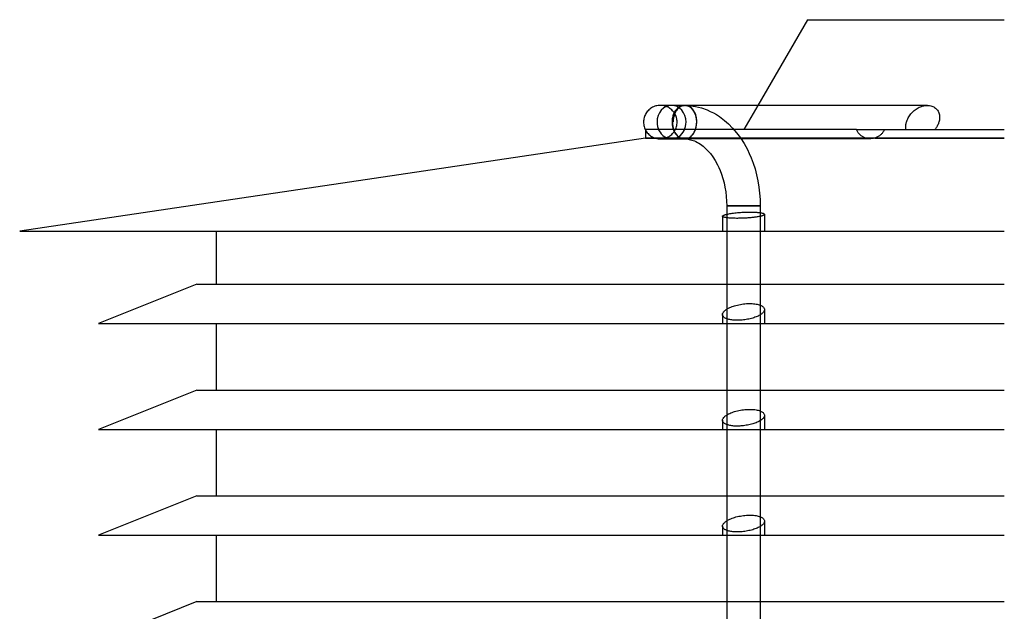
# Model space of a CAD drawing. Header units: millimetres. Extents: x -235 to 235, y -288 to 0.
# Tile 2 of 3: x -235 to 0, y -141 to 0. Entities that reach past the tile are written whole.
import ezdxf

# ---------------------------------------------------------------- set-up
doc = ezdxf.new("R2010")
doc.units = ezdxf.units.MM
doc.layers.add('HIDDEN', color=7, linetype='Continuous')
doc.layers.add('THICK', color=7, linetype='Continuous')

msp = doc.modelspace()

# ---------------------------------------------------------------- linework, layer by layer
at = {"layer": 'HIDDEN'}
for p, q in [((-81.83, -20.45), (-82.1, -20.44)), ((-81.56, -20.48), (-81.83, -20.45)), ((-81.29, -20.52), (-81.56, -20.48)), ((-81.02, -20.59), (-81.29, -20.52)), ((-80.76, -20.67), (-81.02, -20.59)), ((-80.51, -20.77), (-80.76, -20.67)), ((-80.26, -20.89), (-80.51, -20.77)), ((-80.02, -21.02), (-80.26, -20.89)), ((-79.79, -21.17), (-80.02, -21.02)), ((-77.69, -20.89), (-77.72, -20.91)), ((-77.67, -20.87), (-77.69, -20.89)), ((-77.65, -20.86), (-77.67, -20.87)), ((-77.62, -20.84), (-77.65, -20.86)), ((-77.6, -20.83), (-77.62, -20.84)), ((-77.57, -20.81), (-77.6, -20.83)), ((-77.47, -20.74), (-77.57, -20.81)), ((-77.36, -20.68), (-77.47, -20.74)), ((-77.24, -20.63), (-77.36, -20.68)), ((-77.12, -20.58), (-77.24, -20.63)), ((-77, -20.54), (-77.12, -20.58)), ((-76.88, -20.5), (-77, -20.54)), ((-76.75, -20.47), (-76.88, -20.5)), ((-76.63, -20.46), (-76.75, -20.47)), ((-76.51, -20.44), (-76.63, -20.46)), ((-76.39, -20.44), (-76.51, -20.44)), ((-76.39, -20.44), (-76.39, -20.44)), ((-76.39, -20.44), (-76.38, -20.44)), ((-76.38, -20.44), (-76.38, -20.44)), ((-76.38, -20.44), (-76.38, -20.44)), ((-76.38, -20.44), (-76.38, -20.44)), ((-76.38, -20.44), (-76.38, -20.44)), ((-76.28, -20.44), (-76.29, -20.44)), ((-76.27, -20.44), (-76.28, -20.44)), ((-76.28, -20.44), (-76.28, -20.44)), ((-76.26, -20.44), (-76.27, -20.44)), ((-76.25, -20.44), (-76.26, -20.44)), ((-76.26, -20.44), (-76.26, -20.44)), ((-76.25, -20.44), (-76.25, -20.44)), ((-76.25, -20.44), (-76.25, -20.44)), ((-76.25, -20.44), (-76.25, -20.44)), ((-76.25, -20.44), (-76.25, -20.44)), ((-76.25, -20.44), (-76.25, -20.44)), ((-76.25, -20.44), (-76.25, -20.44)), ((-76.25, -20.44), (-76.25, -20.44)), ((-76.25, -20.44), (-76.25, -20.44)), ((-76.25, -20.44), (-76.25, -20.44)), ((-76.25, -20.44), (-76.25, -20.44)), ((-76.1, -20.44), (-76.11, -20.44)), ((-76.08, -20.44), (-76.1, -20.44)), ((-76.09, -20.44), (-76.04, -20.45)), ((-76.06, -20.44), (-76.08, -20.44)), ((-76.04, -20.45), (-76.06, -20.44)), ((-76.02, -20.45), (-76.04, -20.45)), ((-76.01, -20.45), (-76.02, -20.45)), ((-75.88, -20.46), (-76.01, -20.45)), ((-75.75, -20.48), (-75.88, -20.46)), ((-75.62, -20.51), (-75.75, -20.48)), ((-75.49, -20.55), (-75.62, -20.51)), ((-75.36, -20.6), (-75.49, -20.55)), ((-75.24, -20.66), (-75.36, -20.6)), ((-75.11, -20.72), (-75.24, -20.66)), ((-75, -20.79), (-75.11, -20.72)), ((-74.89, -20.87), (-75, -20.79)), ((-74.78, -20.95), (-74.89, -20.87)), ((-74.67, -21.05), (-74.78, -20.95)), ((-74.56, -21.15), (-74.67, -21.05)), ((-74.46, -21.26), (-74.56, -21.15)), ((-58.8, -20.44), (-62.15, -26.24)), ((-20.81, -21.18), (-20.55, -21.03)), ((-20.55, -21.03), (-20.29, -20.9)), ((-20.29, -20.9), (-20.02, -20.78)), ((-20.02, -20.78), (-19.74, -20.68)), ((-19.74, -20.68), (-19.47, -20.59)), ((-19.47, -20.59), (-19.19, -20.53)), ((-19.19, -20.53), (-18.92, -20.48)), ((-18.92, -20.48), (-18.65, -20.45)), ((-18.65, -20.45), (-18.38, -20.44)), ((-79.58, -21.34), (-79.79, -21.17)), ((-79.37, -21.52), (-79.58, -21.34)), ((-79.18, -21.71), (-79.37, -21.52)), ((-79, -21.92), (-79.18, -21.71)), ((-78.83, -22.13), (-79, -21.92)), ((-78.68, -22.36), (-78.83, -22.13)), ((-78.55, -22.6), (-78.68, -22.36)), ((-78.43, -22.85), (-78.55, -22.6)), ((-78.33, -23.1), (-78.43, -22.85)), ((-78.25, -23.36), (-78.33, -23.1)), ((-78.18, -23.63), (-78.25, -23.36)), ((-74.35, -21.37), (-74.46, -21.26)), ((-74.26, -21.5), (-74.35, -21.37)), ((-74.16, -21.63), (-74.26, -21.5)), ((-74.08, -21.76), (-74.16, -21.63)), ((-73.99, -21.9), (-74.08, -21.76)), ((-73.92, -22.04), (-73.99, -21.9)), ((-73.85, -22.18), (-73.92, -22.04)), ((-73.78, -22.34), (-73.85, -22.18)), ((-73.72, -22.49), (-73.78, -22.34)), ((-73.66, -22.66), (-73.72, -22.49)), ((-73.61, -22.83), (-73.66, -22.66)), ((-73.56, -23.01), (-73.61, -22.83)), ((-73.52, -23.18), (-73.56, -23.01)), ((-73.49, -23.36), (-73.52, -23.18)), ((-73.46, -23.53), (-73.49, -23.36)), ((-23.06, -23.69), (-22.94, -23.44)), ((-22.94, -23.44), (-22.8, -23.2)), ((-22.8, -23.2), (-22.65, -22.95)), ((-22.65, -22.95), (-22.48, -22.72)), ((-22.48, -22.72), (-22.31, -22.49)), ((-22.31, -22.49), (-22.12, -22.28)), ((-22.12, -22.28), (-21.93, -22.07)), ((-21.93, -22.07), (-21.72, -21.87)), ((-21.72, -21.87), (-21.52, -21.69)), ((-21.52, -21.69), (-21.29, -21.51)), ((-21.29, -21.51), (-21.06, -21.34)), ((-21.06, -21.34), (-20.81, -21.18)), ((-78.43, -26.03), (-78.33, -25.78)), ((-78.33, -25.78), (-78.25, -25.52)), ((-78.25, -25.52), (-78.18, -25.25)), ((-78.14, -23.9), (-78.18, -23.63)), ((-78.18, -25.25), (-78.14, -24.98)), ((-78.11, -24.17), (-78.14, -23.9)), ((-78.14, -24.98), (-78.11, -24.71)), ((-78.1, -24.44), (-78.11, -24.17)), ((-78.11, -24.71), (-78.1, -24.44)), ((-73.65, -26.01), (-73.57, -25.72)), ((-73.57, -25.72), (-73.51, -25.41)), ((-73.51, -25.41), (-73.46, -25.08)), ((-73.44, -23.71), (-73.46, -23.53)), ((-73.46, -25.08), (-73.43, -24.75)), ((-73.42, -23.89), (-73.44, -23.71)), ((-73.43, -24.75), (-73.42, -24.44)), ((-73.41, -24.08), (-73.42, -23.89)), ((-73.42, -24.44), (-73.41, -24.26)), ((-73.41, -24.26), (-73.41, -24.08)), ((-23.52, -25.52), (-23.51, -25.34)), ((-23.52, -25.7), (-23.52, -25.52)), ((-23.51, -25.88), (-23.52, -25.7)), ((-23.51, -25.34), (-23.49, -25.16)), ((-23.49, -25.16), (-23.47, -24.98)), ((-23.47, -24.98), (-23.43, -24.8)), ((-23.43, -24.8), (-23.39, -24.62)), ((-23.39, -24.62), (-23.35, -24.44)), ((-23.35, -24.44), (-23.27, -24.19)), ((-23.27, -24.19), (-23.17, -23.94)), ((-23.17, -23.94), (-23.06, -23.69)), ((-35.3, -26.24), (-85.65, -26.24)), ((-85.65, -26.24), (-85.65, -26.28)), ((-80.76, -28.21), (-80.51, -28.11)), ((-80.51, -28.11), (-80.26, -27.99)), ((-80.26, -27.99), (-80.02, -27.86)), ((-80.02, -27.86), (-79.79, -27.71)), ((-79.79, -27.71), (-79.58, -27.54)), ((-79.58, -27.54), (-79.37, -27.36)), ((-79.37, -27.36), (-79.18, -27.17)), ((-79.18, -27.17), (-79, -26.96)), ((-79, -26.96), (-78.83, -26.75)), ((-78.83, -26.75), (-78.68, -26.52)), ((-78.68, -26.52), (-78.55, -26.28)), ((-78.55, -26.28), (-78.43, -26.03)), ((-77.72, -27.97), (-77.69, -27.99)), ((-77.69, -27.99), (-77.67, -28.01)), ((-77.67, -28.01), (-77.65, -28.02)), ((-77.65, -28.02), (-77.62, -28.04)), ((-77.62, -28.04), (-77.6, -28.05)), ((-77.6, -28.05), (-77.57, -28.07)), ((-77.57, -28.07), (-77.47, -28.14)), ((-77.47, -28.14), (-77.36, -28.2)), ((-77.36, -28.2), (-77.24, -28.25)), ((-75.47, -28.29), (-75.25, -28.18)), ((-75.25, -28.18), (-75.05, -28.06)), ((-75.05, -28.06), (-74.85, -27.92)), ((-74.85, -27.92), (-74.65, -27.74)), ((-74.65, -27.74), (-74.46, -27.54)), ((-74.46, -27.54), (-74.29, -27.33)), ((-74.29, -27.33), (-74.14, -27.11)), ((-74.14, -27.11), (-73.99, -26.86)), ((-73.99, -26.86), (-73.86, -26.58)), ((-73.86, -26.58), (-73.74, -26.3)), ((-73.74, -26.3), (-73.65, -26.01)), ((-35.22, -26.4), (-35.3, -26.24)), ((-35.3, -26.24), (-28.61, -26.24)), ((-35.14, -26.56), (-35.22, -26.4)), ((-35.05, -26.71), (-35.14, -26.56)), ((-34.95, -26.85), (-35.05, -26.71)), ((-34.85, -26.99), (-34.95, -26.85)), ((-34.74, -27.12), (-34.85, -26.99)), ((-34.64, -27.25), (-34.74, -27.12)), ((-34.52, -27.37), (-34.64, -27.25)), ((-34.4, -27.49), (-34.52, -27.37)), ((-34.28, -27.6), (-34.4, -27.49)), ((-34.14, -27.7), (-34.28, -27.6)), ((-34.01, -27.8), (-34.14, -27.7)), ((-33.86, -27.9), (-34.01, -27.8)), ((-33.72, -27.98), (-33.86, -27.9)), ((-33.57, -28.06), (-33.72, -27.98)), ((-33.41, -28.14), (-33.57, -28.06)), ((-33.26, -28.2), (-33.41, -28.14)), ((-23.5, -26.06), (-23.51, -25.88)), ((-23.47, -26.24), (-23.5, -26.06)), ((0, -28.26), (-85.65, -28.26)), ((-83.28, -28.26), (-33.1, -28.26)), ((-82.1, -28.44), (-81.83, -28.43)), ((-82.1, -28.44), (-81.93, -28.44)), ((-81.83, -28.43), (-81.56, -28.4)), ((-81.56, -28.4), (-81.29, -28.36)), ((-81.29, -28.36), (-81.02, -28.29)), ((-81.02, -28.29), (-80.76, -28.21)), ((-77.24, -28.25), (-77.12, -28.3)), ((-77.12, -28.3), (-77, -28.34)), ((-77, -28.34), (-76.88, -28.38)), ((-76.88, -28.38), (-76.75, -28.41)), ((-76.75, -28.41), (-76.63, -28.42)), ((-76.63, -28.42), (-76.51, -28.44)), ((-76.51, -28.44), (-76.39, -28.44)), ((-76.39, -28.44), (-76.38, -28.44)), ((-76.39, -28.44), (-76.39, -28.44)), ((-76.38, -28.44), (-76.38, -28.44)), ((-76.38, -28.44), (-76.38, -28.44)), ((-76.38, -28.44), (-76.37, -28.44)), ((-76.37, -28.44), (-76.37, -28.44)), ((-76.37, -28.44), (-76.37, -28.44)), ((-76.37, -28.44), (-76.35, -28.44)), ((-62.82, -28.44), (-76.37, -28.44)), ((-76.35, -28.44), (-76.34, -28.44)), ((-76.34, -28.44), (-76.32, -28.44)), ((-76.32, -28.44), (-76.31, -28.44)), ((-76.31, -28.44), (-76.3, -28.44)), ((-76.3, -28.44), (-76.28, -28.44)), ((-76.28, -28.44), (-76.26, -28.44)), ((-76.26, -28.44), (-76.25, -28.44)), ((-76.25, -28.44), (-76.23, -28.44)), ((-76.23, -28.44), (-76.22, -28.44)), ((-76.22, -28.44), (-76.2, -28.44)), ((-76.2, -28.44), (-76.19, -28.44)), ((-76.19, -28.44), (-76.17, -28.44)), ((-76.17, -28.44), (-76.15, -28.44)), ((-76.15, -28.44), (-76.13, -28.43)), ((-76.13, -28.43), (-76.12, -28.43)), ((-76.12, -28.43), (-76.1, -28.43)), ((-76.1, -28.43), (-76.08, -28.43)), ((-76.08, -28.43), (-76.06, -28.43)), ((-76.06, -28.43), (-76.04, -28.43)), ((-76.04, -28.43), (-76.02, -28.43)), ((-76.02, -28.43), (-75.99, -28.42)), ((-75.99, -28.42), (-75.97, -28.42)), ((-75.97, -28.42), (-75.95, -28.42)), ((-75.95, -28.42), (-75.93, -28.42)), ((-75.93, -28.42), (-75.7, -28.36)), ((-75.7, -28.36), (-75.47, -28.29)), ((-33.1, -28.26), (-33.26, -28.2)), ((-33.1, -28.27), (-33.1, -28.26)), ((-33.1, -28.29), (-33.1, -28.27)), ((-33.1, -28.3), (-33.1, -28.29)), ((-33.1, -28.32), (-33.1, -28.3)), ((-33.1, -28.33), (-33.1, -28.32)), ((-33.09, -28.35), (-33.1, -28.33)), ((-33.07, -28.36), (-33.09, -28.35)), ((-33.05, -28.37), (-33.07, -28.36)), ((-33.03, -28.39), (-33.05, -28.37)), ((-33, -28.4), (-33.03, -28.39)), ((-32.96, -28.41), (-33, -28.4)), ((-32.91, -28.42), (-32.96, -28.41)), ((-32.85, -28.43), (-32.91, -28.42)), ((-32.78, -28.43), (-32.85, -28.43)), ((-32.69, -28.44), (-32.78, -28.43)), ((-32.6, -28.44), (-32.69, -28.44)), ((-65.08, -44.44), (-66.25, -44.44)), ((-62.25, -44.44), (-65.08, -44.44)), ((-59.42, -44.44), (-62.25, -44.44)), ((-58.25, -44.44), (-59.42, -44.44)), ((-67.25, -46.89), (-67.25, -50.5)), ((-66.25, -46.42), (-66.02, -46.37)), ((-66.02, -46.37), (-65.78, -46.32)), ((-65.78, -46.32), (-65.51, -46.27)), ((-65.51, -46.27), (-65.23, -46.23)), ((-65.23, -46.23), (-64.94, -46.19)), ((-64.94, -46.19), (-64.64, -46.15)), ((-64.64, -46.15), (-64.34, -46.11)), ((-64.34, -46.11), (-64.02, -46.08)), ((-64.02, -46.08), (-63.68, -46.05)), ((-63.68, -46.05), (-63.33, -46.02)), ((-63.33, -46.02), (-62.97, -45.99)), ((-62.97, -45.99), (-62.61, -45.97)), ((-62.61, -45.97), (-62.25, -45.95)), ((-62.25, -45.95), (-61.98, -45.94)), ((-61.98, -45.94), (-61.72, -45.93)), ((-61.72, -45.93), (-61.46, -45.93)), ((-61.46, -45.93), (-61.2, -45.92)), ((-61.2, -45.92), (-60.95, -45.92)), ((-60.95, -45.92), (-60.71, -45.92)), ((-60.71, -45.92), (-60.47, -45.92)), ((-60.47, -45.92), (-60.23, -45.92)), ((-60.23, -45.92), (-59.99, -45.93)), ((-59.99, -45.93), (-59.76, -45.94)), ((-59.76, -45.94), (-59.53, -45.95)), ((-59.53, -45.95), (-59.31, -45.96)), ((-59.31, -45.96), (-59.1, -45.97)), ((-59.1, -45.97), (-58.9, -45.99)), ((-58.9, -45.99), (-58.71, -46.01)), ((-58.71, -46.01), (-58.52, -46.03)), ((-58.52, -46.03), (-58.35, -46.05)), ((-58.35, -46.05), (-58.19, -46.07)), ((-58.25, -46.92), (-58.25, -50.5)), ((-58.19, -46.07), (-58.05, -46.09)), ((-58.05, -46.09), (-57.92, -46.12)), ((-57.92, -46.12), (-57.8, -46.15)), ((-57.8, -46.15), (-57.69, -46.17)), ((-57.69, -46.17), (-57.59, -46.2)), ((-57.59, -46.2), (-57.5, -46.24)), ((-57.5, -46.24), (-57.42, -46.27)), ((-57.42, -46.27), (-57.36, -46.3)), ((-57.36, -46.3), (-57.31, -46.34)), ((-57.31, -46.34), (-57.28, -46.37)), ((-57.28, -46.37), (-57.26, -46.41)), ((-57.26, -46.41), (-57.25, -46.45)), ((-57.25, -46.45), (-57.25, -50.5)), ((-66.25, -47.27), (-66.25, -50.5)), ((-66.25, -63.12), (-58.25, -63.12)), ((-64.04, -68.17), (-63.7, -68.09)), ((-63.7, -68.09), (-63.35, -68.01)), ((-63.35, -68.01), (-62.99, -67.94)), ((-62.99, -67.94), (-62.62, -67.88)), ((-62.62, -67.88), (-62.25, -67.83)), ((-62.25, -67.83), (-61.89, -67.79)), ((-61.89, -67.79), (-61.53, -67.76)), ((-61.53, -67.76), (-61.18, -67.74)), ((-61.18, -67.74), (-60.84, -67.74)), ((-60.84, -67.74), (-60.51, -67.74)), ((-60.51, -67.74), (-60.19, -67.75)), ((-60.19, -67.75), (-59.87, -67.77)), ((-59.87, -67.77), (-59.56, -67.81)), ((-59.56, -67.81), (-59.26, -67.85)), ((-59.26, -67.85), (-58.98, -67.91)), ((-58.98, -67.91), (-58.71, -67.97)), ((-58.71, -67.97), (-58.47, -68.04)), ((-58.47, -68.04), (-58.25, -68.12)), ((-67.25, -70.35), (-67.25, -72.53)), ((-66.25, -69.09), (-66.03, -68.95)), ((-66.03, -68.95), (-65.79, -68.83)), ((-65.79, -68.83), (-65.53, -68.7)), ((-65.53, -68.7), (-65.25, -68.58)), ((-65.25, -68.58), (-64.97, -68.47)), ((-64.97, -68.47), (-64.67, -68.36)), ((-64.67, -68.36), (-64.36, -68.27)), ((-64.36, -68.27), (-64.04, -68.17)), ((-58.25, -70.43), (-58.25, -72.53)), ((-57.25, -69.16), (-57.25, -72.53)), ((-66.25, -71.36), (-66.25, -72.53)), ((-66.25, -88.38), (-58.25, -88.38)), ((-65.79, -94.08), (-65.53, -93.95)), ((-65.53, -93.95), (-65.25, -93.83)), ((-65.25, -93.83), (-64.97, -93.72)), ((-64.97, -93.72), (-64.67, -93.61)), ((-64.67, -93.61), (-64.36, -93.52)), ((-64.36, -93.52), (-64.04, -93.42)), ((-64.04, -93.42), (-63.7, -93.34)), ((-63.7, -93.34), (-63.35, -93.26)), ((-63.35, -93.26), (-62.99, -93.19)), ((-62.99, -93.19), (-62.62, -93.13)), ((-62.62, -93.13), (-62.25, -93.08)), ((-62.25, -93.08), (-61.89, -93.04)), ((-61.89, -93.04), (-61.53, -93.01)), ((-61.53, -93.01), (-61.18, -92.99)), ((-61.18, -92.99), (-60.84, -92.99)), ((-60.84, -92.99), (-60.51, -92.99)), ((-60.51, -92.99), (-60.19, -93)), ((-60.19, -93), (-59.87, -93.02)), ((-59.87, -93.02), (-59.56, -93.06)), ((-59.56, -93.06), (-59.26, -93.1)), ((-59.26, -93.1), (-58.98, -93.16)), ((-58.98, -93.16), (-58.71, -93.22)), ((-58.71, -93.22), (-58.47, -93.29)), ((-58.47, -93.29), (-58.25, -93.37)), ((-67.25, -95.6), (-67.25, -97.78)), ((-66.25, -94.34), (-66.03, -94.2)), ((-66.03, -94.2), (-65.79, -94.08)), ((-58.25, -95.68), (-58.25, -97.78)), ((-57.25, -94.41), (-57.25, -97.78)), ((-66.25, -96.61), (-66.25, -97.78)), ((-66.25, -113.62), (-58.25, -113.62)), ((-66.25, -119.59), (-66.03, -119.45)), ((-66.03, -119.45), (-65.79, -119.33)), ((-65.79, -119.33), (-65.53, -119.2)), ((-65.53, -119.2), (-65.25, -119.08)), ((-65.25, -119.08), (-64.97, -118.97)), ((-64.97, -118.97), (-64.67, -118.86)), ((-64.67, -118.86), (-64.36, -118.77)), ((-64.36, -118.77), (-64.04, -118.67)), ((-64.04, -118.67), (-63.7, -118.59)), ((-63.7, -118.59), (-63.35, -118.51)), ((-63.35, -118.51), (-62.99, -118.44)), ((-62.99, -118.44), (-62.62, -118.38)), ((-62.62, -118.38), (-62.25, -118.33)), ((-62.25, -118.33), (-61.89, -118.29)), ((-61.89, -118.29), (-61.53, -118.26)), ((-61.53, -118.26), (-61.18, -118.24)), ((-61.18, -118.24), (-60.84, -118.24)), ((-60.84, -118.24), (-60.51, -118.24)), ((-60.51, -118.24), (-60.19, -118.25)), ((-60.19, -118.25), (-59.87, -118.27)), ((-59.87, -118.27), (-59.56, -118.31)), ((-59.56, -118.31), (-59.26, -118.35)), ((-59.26, -118.35), (-58.98, -118.41)), ((-58.98, -118.41), (-58.71, -118.47)), ((-58.71, -118.47), (-58.47, -118.54)), ((-58.47, -118.54), (-58.25, -118.62)), ((-57.25, -119.66), (-57.25, -123.03)), ((-67.25, -120.85), (-67.25, -123.03)), ((-66.25, -121.86), (-66.25, -123.03)), ((-58.25, -120.93), (-58.25, -123.03)), ((-66.25, -138.88), (-58.25, -138.88))]:
    msp.add_line(p, q, dxfattribs=at)
for centre, major_axis, ratio, start_param, end_param in [((-79.42, -24.44), (0, 4), 0.866025, -1.570796, 1.570796), ((-76.39, -24.44), (0, -3.99), 0.707107, -2.710314, -0.431279), ((-76.39, -24.44), (0, -4), 0.707107, 3.140076, 3.141593), ((-76.24, -24.44), (0, 4), 0.707107, 0.001062, 0.00139), ((-76.25, -24.44), (0, -4), 0.707107, 1.57067, 3.140202), ((-76.24, -24.44), (0, 4), 0.707107, -1.570796, -0.004628), ((-79.42, -24.44), (0, 4), 0.866025, 1.570796, 4.712389), ((-76.24, -24.44), (0, 4), 0.707107, -3.030125, -1.570796), ((-76.39, -24.44), (0, -4), 0.707107, 0, 0.001516)]:
    msp.add_ellipse(centre, major_axis=major_axis, ratio=ratio, start_param=start_param, end_param=end_param, dxfattribs=at)
at = {"layer": 'THICK'}
for p, q in [((-47, 0), (-58.8, -20.44)), ((-47, 0), (0, 0)), ((-84.18, -21.02), (-84.41, -21.17)), ((-83.94, -20.89), (-84.18, -21.02)), ((-83.69, -20.77), (-83.94, -20.89)), ((-83.44, -20.67), (-83.69, -20.77)), ((-83.18, -20.59), (-83.44, -20.67)), ((-82.91, -20.52), (-83.18, -20.59)), ((-82.64, -20.48), (-82.91, -20.52)), ((-82.37, -20.45), (-82.64, -20.48)), ((-82.1, -20.44), (-82.37, -20.45)), ((-81.93, -20.44), (-82.1, -20.44)), ((-76.39, -20.44), (-82.1, -20.44)), ((-77.89, -21.04), (-78.04, -21.17)), ((-77.98, -21.23), (-77.86, -21.11)), ((-77.72, -20.91), (-77.89, -21.04)), ((-77.86, -21.11), (-77.74, -21.01)), ((-77.73, -21.11), (-77.85, -21.23)), ((-77.74, -21.01), (-77.62, -20.91)), ((-77.61, -21), (-77.73, -21.11)), ((-77.62, -20.91), (-77.5, -20.82)), ((-77.48, -20.91), (-77.61, -21)), ((-77.5, -20.82), (-77.37, -20.74)), ((-77.36, -20.82), (-77.48, -20.91)), ((-77.37, -20.74), (-77.24, -20.67)), ((-77.23, -20.74), (-77.36, -20.82)), ((-77.24, -20.67), (-77.1, -20.61)), ((-77.1, -20.67), (-77.23, -20.74)), ((-77.1, -20.61), (-76.96, -20.55)), ((-76.96, -20.61), (-77.1, -20.67)), ((-76.96, -20.55), (-76.82, -20.51)), ((-76.82, -20.55), (-76.96, -20.61)), ((-76.82, -20.51), (-76.68, -20.48)), ((-76.68, -20.51), (-76.82, -20.55)), ((-76.68, -20.48), (-76.53, -20.46)), ((-76.53, -20.48), (-76.68, -20.51)), ((-76.53, -20.46), (-76.39, -20.44)), ((-76.39, -20.46), (-76.53, -20.48)), ((-76.38, -20.44), (-76.39, -20.44)), ((-76.39, -20.44), (-76.39, -20.44)), ((-76.25, -20.44), (-76.39, -20.46)), ((-76.37, -20.44), (-76.39, -20.44)), ((-76.39, -20.44), (-76.39, -20.44)), ((-76.39, -20.44), (-76.38, -20.44)), ((-76.37, -20.44), (-76.38, -20.44)), ((-76.38, -20.44), (-76.38, -20.44)), ((-76.37, -20.44), (-76.38, -20.44)), ((-76.38, -20.44), (-76.38, -20.44)), ((-76.38, -20.44), (-76.38, -20.44)), ((-76.38, -20.44), (-76.38, -20.44)), ((-76.38, -20.44), (-76.37, -20.44)), ((-76.36, -20.44), (-76.37, -20.44)), ((-76.37, -20.44), (-76.37, -20.44)), ((-76.37, -20.44), (-76.37, -20.44)), ((-76.37, -20.44), (-76.37, -20.44)), ((-76.37, -20.44), (-76.37, -20.44)), ((-76.37, -20.44), (-76.37, -20.44)), ((-76.37, -20.44), (-76.37, -20.44)), ((-76.37, -20.44), (-76.37, -20.44)), ((-76.37, -20.44), (-76.37, -20.44)), ((-76.37, -20.44), (-76.36, -20.44)), ((-76.36, -20.44), (-76.37, -20.44)), ((-76.37, -20.44), (-76.37, -20.44)), ((-76.37, -20.44), (-76.37, -20.44)), ((-76.27, -20.44), (-76.37, -20.44)), ((-76.35, -20.44), (-76.36, -20.44)), ((-76.36, -20.44), (-76.36, -20.44)), ((-76.36, -20.44), (-76.36, -20.44)), ((-76.36, -20.44), (-76.36, -20.44)), ((-76.34, -20.44), (-76.35, -20.44)), ((-76.35, -20.44), (-76.35, -20.44)), ((-76.33, -20.44), (-76.34, -20.44)), ((-76.34, -20.44), (-76.34, -20.44)), ((-76.32, -20.44), (-76.33, -20.44)), ((-76.33, -20.44), (-76.33, -20.44)), ((-76.31, -20.44), (-76.32, -20.44)), ((-76.32, -20.44), (-76.32, -20.44)), ((-76.3, -20.44), (-76.31, -20.44)), ((-76.31, -20.44), (-76.31, -20.44)), ((-76.29, -20.44), (-76.3, -20.44)), ((-76.29, -20.44), (-76.29, -20.44)), ((-76.23, -20.44), (-76.25, -20.44)), ((-76.24, -20.44), (-76.25, -20.44)), ((-18.37, -20.44), (-76.24, -20.44)), ((-76.22, -20.44), (-76.23, -20.44)), ((-76.2, -20.44), (-76.22, -20.44)), ((-76.18, -20.44), (-76.2, -20.44)), ((-76.17, -20.44), (-76.18, -20.44)), ((-76.15, -20.44), (-76.17, -20.44)), ((-76.14, -20.44), (-76.15, -20.44)), ((-76.15, -20.44), (-76.15, -20.44)), ((-76.13, -20.44), (-76.14, -20.44)), ((-76.12, -20.44), (-76.13, -20.44)), ((-76.13, -20.44), (-76.13, -20.44)), ((-76.11, -20.44), (-76.12, -20.44)), ((-76.11, -20.44), (-74.89, -20.52)), ((-74.89, -20.52), (-73.68, -20.7)), ((-73.68, -20.7), (-72.29, -21.05)), ((-72.29, -21.05), (-70.9, -21.54)), ((-18.38, -20.44), (-18.11, -20.45)), ((-18.11, -20.45), (-17.84, -20.48)), ((-17.84, -20.48), (-17.57, -20.53)), ((-17.57, -20.53), (-17.32, -20.6)), ((-17.32, -20.6), (-17.07, -20.7)), ((-17.07, -20.7), (-16.84, -20.81)), ((-16.84, -20.81), (-16.63, -20.94)), ((-16.63, -20.94), (-16.43, -21.08)), ((-16.43, -21.08), (-16.25, -21.24)), ((-85.95, -23.36), (-86.02, -23.63)), ((-85.87, -23.1), (-85.95, -23.36)), ((-85.77, -22.85), (-85.87, -23.1)), ((-85.65, -22.6), (-85.77, -22.85)), ((-85.52, -22.36), (-85.65, -22.6)), ((-85.37, -22.13), (-85.52, -22.36)), ((-85.2, -21.92), (-85.37, -22.13)), ((-85.02, -21.71), (-85.2, -21.92)), ((-84.83, -21.52), (-85.02, -21.71)), ((-84.62, -21.34), (-84.83, -21.52)), ((-84.41, -21.17), (-84.62, -21.34)), ((-79.2, -23.43), (-79.25, -23.68)), ((-79.15, -23.18), (-79.2, -23.43)), ((-79.08, -22.94), (-79.15, -23.18)), ((-79.01, -22.71), (-79.08, -22.94)), ((-79.03, -23.55), (-79, -23.36)), ((-78.92, -22.49), (-79.01, -22.71)), ((-79, -23.36), (-78.96, -23.17)), ((-78.93, -23.35), (-78.97, -23.54)), ((-78.96, -23.17), (-78.91, -22.97)), ((-78.88, -23.16), (-78.93, -23.35)), ((-78.83, -22.28), (-78.92, -22.49)), ((-78.91, -22.97), (-78.85, -22.78)), ((-78.83, -22.97), (-78.88, -23.16)), ((-78.85, -22.78), (-78.79, -22.6)), ((-78.72, -22.06), (-78.83, -22.28)), ((-78.77, -22.78), (-78.83, -22.97)), ((-78.79, -22.6), (-78.72, -22.42)), ((-78.7, -22.59), (-78.77, -22.78)), ((-78.6, -21.86), (-78.72, -22.06)), ((-78.72, -22.42), (-78.65, -22.25)), ((-78.63, -22.41), (-78.7, -22.59)), ((-78.65, -22.25), (-78.57, -22.09)), ((-78.55, -22.24), (-78.63, -22.41)), ((-78.47, -21.66), (-78.6, -21.86)), ((-78.57, -22.09), (-78.49, -21.94)), ((-78.47, -22.08), (-78.55, -22.24)), ((-78.49, -21.94), (-78.4, -21.78)), ((-78.33, -21.48), (-78.47, -21.66)), ((-78.38, -21.93), (-78.47, -22.08)), ((-78.4, -21.78), (-78.3, -21.64)), ((-78.29, -21.78), (-78.38, -21.93)), ((-78.19, -21.32), (-78.33, -21.48)), ((-78.3, -21.64), (-78.2, -21.49)), ((-78.19, -21.63), (-78.29, -21.78)), ((-78.2, -21.49), (-78.09, -21.36)), ((-78.04, -21.17), (-78.19, -21.32)), ((-78.08, -21.49), (-78.19, -21.63)), ((-78.09, -21.36), (-77.98, -21.23)), ((-77.97, -21.35), (-78.08, -21.49)), ((-77.85, -21.23), (-77.97, -21.35)), ((-70.9, -21.54), (-70.17, -21.87)), ((-70.17, -21.87), (-69.44, -22.24)), ((-69.44, -22.24), (-68.71, -22.66)), ((-68.71, -22.66), (-68, -23.12)), ((-68, -23.12), (-66.79, -24.02)), ((-16.25, -21.24), (-16.09, -21.41)), ((-16.09, -21.41), (-15.95, -21.6)), ((-15.95, -21.6), (-15.82, -21.8)), ((-15.82, -21.8), (-15.71, -22.02)), ((-15.71, -22.02), (-15.61, -22.25)), ((-15.61, -22.25), (-15.54, -22.48)), ((-15.54, -22.48), (-15.49, -22.72)), ((-15.49, -22.72), (-15.45, -22.97)), ((-15.44, -23.46), (-15.46, -23.71)), ((-15.45, -22.97), (-15.44, -23.22)), ((-15.44, -23.22), (-15.44, -23.46)), ((-86.09, -24.17), (-86.1, -24.44)), ((-86.1, -24.44), (-86.09, -24.71)), ((-86.06, -23.9), (-86.09, -24.17)), ((-86.09, -24.71), (-86.06, -24.98)), ((-86.02, -23.63), (-86.06, -23.9)), ((-86.06, -24.98), (-86.02, -25.25)), ((-86.02, -25.25), (-85.95, -25.52)), ((-85.95, -25.52), (-85.87, -25.78)), ((-85.87, -25.78), (-85.77, -26.03)), ((-79.29, -24.19), (-79.3, -24.44)), ((-79.3, -24.44), (-79.29, -24.69)), ((-79.28, -23.94), (-79.29, -24.19)), ((-79.29, -24.69), (-79.28, -24.94)), ((-79.25, -23.68), (-79.28, -23.94)), ((-79.28, -24.94), (-79.25, -25.2)), ((-79.25, -25.2), (-79.2, -25.45)), ((-79.2, -25.45), (-79.15, -25.7)), ((-79.15, -25.7), (-79.08, -25.94)), ((-79.09, -24.15), (-79.08, -23.94)), ((-79.09, -24.35), (-79.09, -24.15)), ((-79.07, -24.34), (-79.09, -24.35)), ((-79.08, -23.94), (-79.06, -23.74)), ((-79.05, -24.14), (-79.07, -24.34)), ((-79.06, -23.74), (-79.03, -23.55)), ((-79.03, -23.94), (-79.05, -24.14)), ((-79, -23.73), (-79.03, -23.94)), ((-78.97, -23.54), (-79, -23.73)), ((-66.79, -24.02), (-65.81, -24.89)), ((-65.81, -24.89), (-64.85, -25.85)), ((-16.21, -25.73), (-16.33, -25.9)), ((-16.1, -25.55), (-16.21, -25.73)), ((-16, -25.37), (-16.1, -25.55)), ((-15.91, -25.18), (-16, -25.37)), ((-15.82, -25), (-15.91, -25.18)), ((-15.74, -24.81), (-15.82, -25)), ((-15.67, -24.63), (-15.74, -24.81)), ((-15.61, -24.44), (-15.67, -24.63)), ((-15.55, -24.19), (-15.61, -24.44)), ((-15.5, -23.95), (-15.55, -24.19)), ((-15.46, -23.71), (-15.5, -23.95)), ((-85.77, -26.03), (-85.65, -26.28)), ((-85.65, -26.28), (-85.65, -28.26)), ((-85.65, -26.28), (-85.52, -26.52)), ((-85.52, -26.52), (-85.37, -26.75)), ((-85.37, -26.75), (-85.2, -26.96)), ((-85.2, -26.96), (-85.02, -27.17)), ((-85.02, -27.17), (-84.83, -27.36)), ((-84.83, -27.36), (-84.62, -27.54)), ((-84.62, -27.54), (-84.41, -27.71)), ((-84.41, -27.71), (-84.18, -27.86)), ((-84.18, -27.86), (-83.94, -27.99)), ((-83.94, -27.99), (-83.69, -28.11)), ((-83.69, -28.11), (-83.44, -28.21)), ((-79.08, -25.94), (-79.01, -26.17)), ((-79.01, -26.17), (-78.92, -26.39)), ((-78.92, -26.39), (-78.83, -26.6)), ((-78.83, -26.6), (-78.72, -26.82)), ((-78.72, -26.82), (-78.6, -27.02)), ((-78.6, -27.02), (-78.47, -27.22)), ((-78.47, -27.22), (-78.33, -27.4)), ((-78.33, -27.4), (-78.19, -27.56)), ((-78.19, -27.56), (-78.04, -27.71)), ((-78.04, -27.71), (-77.89, -27.84)), ((-77.89, -27.84), (-77.72, -27.97)), ((-64.85, -25.85), (-63.88, -26.98)), ((-63.88, -26.98), (-62.96, -28.22)), ((-30.56, -28.14), (-30.72, -28.2)), ((-30.4, -28.06), (-30.56, -28.14)), ((-30.24, -27.98), (-30.4, -28.06)), ((-30.09, -27.9), (-30.24, -27.98)), ((-29.95, -27.8), (-30.09, -27.9)), ((-29.81, -27.7), (-29.95, -27.8)), ((-29.67, -27.6), (-29.81, -27.7)), ((-29.54, -27.49), (-29.67, -27.6)), ((-29.42, -27.37), (-29.54, -27.49)), ((-29.3, -27.25), (-29.42, -27.37)), ((-29.19, -27.12), (-29.3, -27.25)), ((-29.08, -26.99), (-29.19, -27.12)), ((-28.97, -26.85), (-29.08, -26.99)), ((-28.87, -26.71), (-28.97, -26.85)), ((-28.78, -26.56), (-28.87, -26.71)), ((-28.69, -26.4), (-28.78, -26.56)), ((-28.61, -26.24), (-28.69, -26.4)), ((-28.61, -26.24), (0, -26.24)), ((-16.45, -26.07), (-16.58, -26.24)), ((-16.33, -25.9), (-16.45, -26.07)), ((-85.65, -28.26), (-235, -50.5)), ((-85.65, -28.26), (-83.28, -28.26)), ((-83.44, -28.21), (-83.18, -28.29)), ((-83.18, -28.29), (-82.91, -28.36)), ((-82.91, -28.36), (-82.64, -28.4)), ((-82.64, -28.4), (-82.37, -28.43)), ((-82.37, -28.43), (-82.1, -28.44)), ((-82.1, -28.44), (-76.39, -28.44)), ((-76.39, -28.44), (-75.81, -28.47)), ((-76.37, -28.44), (-76.37, -28.44)), ((-75.81, -28.47), (-75.22, -28.56)), ((-75.22, -28.56), (-74.6, -28.71)), ((-74.6, -28.71), (-73.96, -28.94)), ((-73.96, -28.94), (-73.6, -29.1)), ((-73.6, -29.1), (-73.24, -29.28)), ((-73.24, -29.28), (-72.88, -29.49)), ((-72.88, -29.49), (-72.5, -29.73)), ((-72.5, -29.73), (-71.85, -30.22)), ((-71.85, -30.22), (-71.29, -30.71)), ((-62.96, -28.22), (-62.11, -29.57)), ((-32.6, -28.44), (-62.82, -28.44)), ((-62.11, -29.57), (-61.31, -31.01)), ((-32.5, -28.44), (-32.6, -28.44)), ((-32.41, -28.44), (-32.5, -28.44)), ((-32.32, -28.43), (-32.41, -28.44)), ((-32.22, -28.42), (-32.32, -28.43)), ((-32.13, -28.42), (-32.22, -28.42)), ((-32.04, -28.41), (-32.13, -28.42)), ((-31.95, -28.4), (-32.04, -28.41)), ((-31.86, -28.39), (-31.95, -28.4)), ((-31.77, -28.38), (-31.86, -28.39)), ((-31.67, -28.37), (-31.77, -28.38)), ((-31.58, -28.36), (-31.67, -28.37)), ((-31.49, -28.35), (-31.58, -28.36)), ((-31.4, -28.34), (-31.49, -28.35)), ((-31.31, -28.32), (-31.4, -28.34)), ((-31.22, -28.31), (-31.31, -28.32)), ((-31.13, -28.3), (-31.22, -28.31)), ((-31.05, -28.29), (-31.13, -28.3)), ((-30.96, -28.27), (-31.05, -28.29)), ((-30.88, -28.26), (-30.96, -28.27)), ((-30.72, -28.2), (-30.88, -28.26)), ((-30.88, -28.26), (0, -28.26)), ((-71.29, -30.71), (-70.73, -31.28)), ((-70.73, -31.28), (-70.14, -31.97)), ((-70.14, -31.97), (-69.55, -32.76)), ((-69.55, -32.76), (-68.99, -33.64)), ((-61.31, -31.01), (-60.86, -31.95)), ((-60.86, -31.95), (-60.44, -32.93)), ((-68.99, -33.64), (-68.46, -34.62)), ((-68.46, -34.62), (-68.14, -35.27)), ((-60.44, -32.93), (-59.94, -34.25)), ((-59.94, -34.25), (-59.5, -35.61)), ((-68.14, -35.27), (-67.85, -35.95)), ((-67.85, -35.95), (-67.49, -36.89)), ((-67.49, -36.89), (-67.18, -37.88)), ((-59.5, -35.61), (-59.12, -37.02)), ((-59.12, -37.02), (-58.81, -38.46)), ((-67.18, -37.88), (-66.9, -38.9)), ((-66.9, -38.9), (-66.67, -39.97)), ((-58.81, -38.46), (-58.57, -39.93)), ((-58.57, -39.93), (-58.39, -41.42)), ((-66.67, -39.97), (-66.49, -41.06)), ((-66.49, -41.06), (-66.36, -42.17)), ((-66.36, -42.17), (-66.28, -43.3)), ((-58.39, -41.42), (-58.29, -42.93)), ((-66.28, -43.3), (-66.25, -44.44)), ((-66.25, -44.44), (-62.25, -44.44)), ((-66.25, -44.44), (-66.25, -47.27)), ((-62.25, -44.44), (-59.42, -44.44)), ((-59.42, -44.44), (-58.25, -44.44)), ((-58.29, -42.93), (-58.25, -44.44)), ((-58.25, -44.44), (-58.25, -46.92)), ((-67.25, -46.89), (-67.24, -46.85)), ((-67.24, -46.93), (-67.25, -46.89)), ((-67.24, -46.85), (-67.22, -46.81)), ((-67.22, -46.97), (-67.24, -46.93)), ((-67.22, -46.81), (-67.18, -46.77)), ((-67.17, -47.01), (-67.22, -46.97)), ((-67.18, -46.77), (-67.13, -46.73)), ((-67.13, -46.73), (-67.06, -46.69)), ((-67.06, -46.69), (-66.99, -46.65)), ((-66.99, -46.65), (-66.9, -46.61)), ((-66.9, -46.61), (-66.8, -46.58)), ((-66.8, -46.58), (-66.68, -46.54)), ((-66.68, -46.54), (-66.55, -46.5)), ((-66.55, -46.5), (-66.41, -46.46)), ((-66.41, -46.46), (-66.25, -46.42)), ((-58.62, -47), (-58.8, -47.03)), ((-58.45, -46.96), (-58.62, -47)), ((-58.28, -46.93), (-58.45, -46.96)), ((-58.13, -46.89), (-58.28, -46.93)), ((-57.99, -46.85), (-58.13, -46.89)), ((-57.86, -46.82), (-57.99, -46.85)), ((-57.75, -46.78), (-57.86, -46.82)), ((-57.64, -46.74), (-57.75, -46.78)), ((-57.55, -46.71), (-57.64, -46.74)), ((-57.47, -46.67), (-57.55, -46.71)), ((-57.41, -46.63), (-57.47, -46.67)), ((-57.35, -46.6), (-57.41, -46.63)), ((-57.31, -46.56), (-57.35, -46.6)), ((-57.28, -46.52), (-57.31, -46.56)), ((-57.26, -46.49), (-57.28, -46.52)), ((-57.25, -46.45), (-57.26, -46.49)), ((-67.11, -47.05), (-67.17, -47.01)), ((-67.04, -47.09), (-67.11, -47.05)), ((-66.94, -47.12), (-67.04, -47.09)), ((-66.84, -47.15), (-66.94, -47.12)), ((-66.72, -47.18), (-66.84, -47.15)), ((-66.59, -47.21), (-66.72, -47.18)), ((-66.44, -47.24), (-66.59, -47.21)), ((-66.27, -47.27), (-66.44, -47.24)), ((-66.09, -47.29), (-66.27, -47.27)), ((-65.9, -47.31), (-66.09, -47.29)), ((-65.69, -47.33), (-65.9, -47.31)), ((-65.47, -47.35), (-65.69, -47.33)), ((-65.23, -47.37), (-65.47, -47.35)), ((-64.99, -47.38), (-65.23, -47.37)), ((-64.74, -47.39), (-64.99, -47.38)), ((-64.48, -47.4), (-64.74, -47.39)), ((-64.22, -47.4), (-64.48, -47.4)), ((-63.95, -47.41), (-64.22, -47.4)), ((-63.68, -47.41), (-63.95, -47.41)), ((-63.41, -47.4), (-63.68, -47.41)), ((-63.13, -47.4), (-63.41, -47.4)), ((-62.84, -47.39), (-63.13, -47.4)), ((-62.55, -47.39), (-62.84, -47.39)), ((-62.25, -47.37), (-62.55, -47.39)), ((-61.99, -47.36), (-62.25, -47.37)), ((-61.73, -47.35), (-61.99, -47.36)), ((-61.48, -47.33), (-61.73, -47.35)), ((-61.22, -47.31), (-61.48, -47.33)), ((-60.97, -47.29), (-61.22, -47.31)), ((-60.72, -47.27), (-60.97, -47.29)), ((-60.49, -47.25), (-60.72, -47.27)), ((-60.25, -47.23), (-60.49, -47.25)), ((-60.03, -47.2), (-60.25, -47.23)), ((-59.81, -47.18), (-60.03, -47.2)), ((-59.6, -47.15), (-59.81, -47.18)), ((-59.39, -47.12), (-59.6, -47.15)), ((-59.19, -47.09), (-59.39, -47.12)), ((-58.99, -47.06), (-59.19, -47.09)), ((-58.8, -47.03), (-58.99, -47.06)), ((-235, -50.5), (0, -50.5)), ((-188, -63.12), (-188, -50.5)), ((-66.25, -50.5), (-66.25, -71.36)), ((-58.25, -50.5), (-58.25, -70.43)), ((-192.7, -63.12), (-216.2, -72.53)), ((-192.7, -63.12), (-66.25, -63.12)), ((-58.25, -63.12), (0, -63.12)), ((-58.25, -68.12), (-58.04, -68.21)), ((-67.25, -70.35), (-67.24, -70.24)), ((-67.24, -70.46), (-67.25, -70.35)), ((-67.24, -70.24), (-67.22, -70.14)), ((-67.22, -70.56), (-67.24, -70.46)), ((-67.22, -70.14), (-67.18, -70.03)), ((-67.18, -70.03), (-67.13, -69.92)), ((-67.13, -69.92), (-67.06, -69.82)), ((-67.06, -69.82), (-66.99, -69.71)), ((-66.99, -69.71), (-66.9, -69.61)), ((-66.9, -69.61), (-66.8, -69.5)), ((-66.8, -69.5), (-66.68, -69.4)), ((-66.68, -69.4), (-66.55, -69.3)), ((-66.55, -69.3), (-66.41, -69.19)), ((-66.41, -69.19), (-66.25, -69.09)), ((-58.35, -70.49), (-58.56, -70.6)), ((-58.16, -70.37), (-58.35, -70.49)), ((-57.99, -70.25), (-58.16, -70.37)), ((-58.04, -68.21), (-57.86, -68.31)), ((-57.84, -70.13), (-57.99, -70.25)), ((-57.86, -68.31), (-57.71, -68.41)), ((-57.7, -70.01), (-57.84, -70.13)), ((-57.71, -68.41), (-57.57, -68.52)), ((-57.58, -69.89), (-57.7, -70.01)), ((-57.48, -69.77), (-57.58, -69.89)), ((-57.57, -68.52), (-57.45, -68.64)), ((-57.4, -69.65), (-57.48, -69.77)), ((-57.45, -68.64), (-57.36, -68.77)), ((-57.34, -69.53), (-57.4, -69.65)), ((-57.36, -68.77), (-57.3, -68.89)), ((-57.29, -69.41), (-57.34, -69.53)), ((-57.3, -68.89), (-57.26, -69.03)), ((-57.26, -69.29), (-57.29, -69.41)), ((-57.26, -69.03), (-57.25, -69.17)), ((-57.25, -69.17), (-57.26, -69.29)), ((-216.2, -72.53), (0, -72.53)), ((-188, -88.38), (-188, -72.53)), ((-67.18, -70.66), (-67.22, -70.56)), ((-67.12, -70.76), (-67.18, -70.66)), ((-67.05, -70.86), (-67.12, -70.76)), ((-66.96, -70.95), (-67.05, -70.86)), ((-66.86, -71.04), (-66.96, -70.95)), ((-66.75, -71.12), (-66.86, -71.04)), ((-66.62, -71.2), (-66.75, -71.12)), ((-66.47, -71.27), (-66.62, -71.2)), ((-66.31, -71.34), (-66.47, -71.27)), ((-66.13, -71.41), (-66.31, -71.34)), ((-66.25, -72.53), (-66.25, -96.61)), ((-65.94, -71.47), (-66.13, -71.41)), ((-65.73, -71.52), (-65.94, -71.47)), ((-65.51, -71.57), (-65.73, -71.52)), ((-65.28, -71.62), (-65.51, -71.57)), ((-65.04, -71.65), (-65.28, -71.62)), ((-64.78, -71.68), (-65.04, -71.65)), ((-64.52, -71.71), (-64.78, -71.68)), ((-64.25, -71.72), (-64.52, -71.71)), ((-63.98, -71.73), (-64.25, -71.72)), ((-63.71, -71.73), (-63.98, -71.73)), ((-63.43, -71.73), (-63.71, -71.73)), ((-63.14, -71.72), (-63.43, -71.73)), ((-62.85, -71.7), (-63.14, -71.72)), ((-62.55, -71.68), (-62.85, -71.7)), ((-62.25, -71.65), (-62.55, -71.68)), ((-61.92, -71.6), (-62.25, -71.65)), ((-61.59, -71.55), (-61.92, -71.6)), ((-61.26, -71.5), (-61.59, -71.55)), ((-60.95, -71.43), (-61.26, -71.5)), ((-60.64, -71.36), (-60.95, -71.43)), ((-60.34, -71.28), (-60.64, -71.36)), ((-60.05, -71.2), (-60.34, -71.28)), ((-59.78, -71.11), (-60.05, -71.2)), ((-59.52, -71.02), (-59.78, -71.11)), ((-59.26, -70.93), (-59.52, -71.02)), ((-59.02, -70.82), (-59.26, -70.93)), ((-58.78, -70.72), (-59.02, -70.82)), ((-58.56, -70.6), (-58.78, -70.72)), ((-58.25, -72.53), (-58.25, -95.68)), ((-192.7, -88.38), (-216.2, -97.78)), ((-192.7, -88.38), (-66.25, -88.38)), ((-58.25, -88.38), (0, -88.38)), ((-58.25, -93.37), (-58.04, -93.46)), ((-58.04, -93.46), (-57.86, -93.56)), ((-57.86, -93.56), (-57.71, -93.66)), ((-57.71, -93.66), (-57.57, -93.77)), ((-57.57, -93.77), (-57.45, -93.89)), ((-57.45, -93.89), (-57.36, -94.02)), ((-67.25, -95.6), (-67.24, -95.49)), ((-67.24, -95.71), (-67.25, -95.6)), ((-67.24, -95.49), (-67.22, -95.39)), ((-67.22, -95.81), (-67.24, -95.71)), ((-67.22, -95.39), (-67.18, -95.28)), ((-67.18, -95.91), (-67.22, -95.81)), ((-67.18, -95.28), (-67.13, -95.17)), ((-67.12, -96.01), (-67.18, -95.91)), ((-67.13, -95.17), (-67.06, -95.07)), ((-67.05, -96.11), (-67.12, -96.01)), ((-67.06, -95.07), (-66.99, -94.96)), ((-66.96, -96.2), (-67.05, -96.11)), ((-66.99, -94.96), (-66.9, -94.86)), ((-66.86, -96.29), (-66.96, -96.2)), ((-66.9, -94.86), (-66.8, -94.75)), ((-66.75, -96.37), (-66.86, -96.29)), ((-66.8, -94.75), (-66.68, -94.65)), ((-66.68, -94.65), (-66.55, -94.55)), ((-66.55, -94.55), (-66.41, -94.44)), ((-66.41, -94.44), (-66.25, -94.34)), ((-59.52, -96.27), (-59.78, -96.36)), ((-59.26, -96.18), (-59.52, -96.27)), ((-59.02, -96.07), (-59.26, -96.18)), ((-58.78, -95.97), (-59.02, -96.07)), ((-58.56, -95.85), (-58.78, -95.97)), ((-58.35, -95.74), (-58.56, -95.85)), ((-58.16, -95.62), (-58.35, -95.74)), ((-57.99, -95.5), (-58.16, -95.62)), ((-57.84, -95.38), (-57.99, -95.5)), ((-57.7, -95.26), (-57.84, -95.38)), ((-57.58, -95.14), (-57.7, -95.26)), ((-57.48, -95.02), (-57.58, -95.14)), ((-57.4, -94.9), (-57.48, -95.02)), ((-57.34, -94.78), (-57.4, -94.9)), ((-57.36, -94.02), (-57.3, -94.14)), ((-57.29, -94.66), (-57.34, -94.78)), ((-57.3, -94.14), (-57.26, -94.28)), ((-57.26, -94.54), (-57.29, -94.66)), ((-57.26, -94.28), (-57.25, -94.42)), ((-57.25, -94.42), (-57.26, -94.54)), ((-216.2, -97.78), (0, -97.78)), ((-188, -113.62), (-188, -97.78)), ((-66.62, -96.45), (-66.75, -96.37)), ((-66.47, -96.52), (-66.62, -96.45)), ((-66.31, -96.59), (-66.47, -96.52)), ((-66.13, -96.66), (-66.31, -96.59)), ((-66.25, -97.78), (-66.25, -121.86)), ((-65.94, -96.72), (-66.13, -96.66)), ((-65.73, -96.77), (-65.94, -96.72)), ((-65.51, -96.82), (-65.73, -96.77)), ((-65.28, -96.87), (-65.51, -96.82)), ((-65.04, -96.9), (-65.28, -96.87)), ((-64.78, -96.93), (-65.04, -96.9)), ((-64.52, -96.96), (-64.78, -96.93)), ((-64.25, -96.97), (-64.52, -96.96)), ((-63.98, -96.98), (-64.25, -96.97)), ((-63.71, -96.98), (-63.98, -96.98)), ((-63.43, -96.98), (-63.71, -96.98)), ((-63.14, -96.97), (-63.43, -96.98)), ((-62.85, -96.95), (-63.14, -96.97)), ((-62.55, -96.93), (-62.85, -96.95)), ((-62.25, -96.9), (-62.55, -96.93)), ((-61.92, -96.85), (-62.25, -96.9)), ((-61.59, -96.8), (-61.92, -96.85)), ((-61.26, -96.75), (-61.59, -96.8)), ((-60.95, -96.68), (-61.26, -96.75)), ((-60.64, -96.61), (-60.95, -96.68)), ((-60.34, -96.53), (-60.64, -96.61)), ((-60.05, -96.45), (-60.34, -96.53)), ((-59.78, -96.36), (-60.05, -96.45)), ((-58.25, -97.78), (-58.25, -120.93)), ((-192.7, -113.62), (-216.2, -123.03)), ((-192.7, -113.62), (-66.25, -113.62)), ((-58.25, -113.62), (0, -113.62)), ((-66.68, -119.9), (-66.55, -119.8)), ((-66.55, -119.8), (-66.41, -119.69)), ((-66.41, -119.69), (-66.25, -119.59)), ((-58.25, -118.62), (-58.04, -118.71)), ((-58.04, -118.71), (-57.86, -118.81)), ((-57.86, -118.81), (-57.71, -118.91)), ((-57.71, -118.91), (-57.57, -119.02)), ((-57.57, -119.02), (-57.45, -119.14)), ((-57.45, -119.14), (-57.36, -119.27)), ((-57.36, -119.27), (-57.3, -119.39)), ((-57.3, -119.39), (-57.26, -119.53)), ((-57.26, -119.79), (-57.29, -119.91)), ((-57.26, -119.53), (-57.25, -119.67)), ((-57.25, -119.67), (-57.26, -119.79)), ((-67.25, -120.85), (-67.24, -120.74)), ((-67.24, -120.96), (-67.25, -120.85)), ((-67.24, -120.74), (-67.22, -120.64)), ((-67.22, -121.06), (-67.24, -120.96)), ((-67.22, -120.64), (-67.18, -120.53)), ((-67.18, -121.16), (-67.22, -121.06)), ((-67.18, -120.53), (-67.13, -120.42)), ((-67.12, -121.26), (-67.18, -121.16)), ((-67.13, -120.42), (-67.06, -120.32)), ((-67.05, -121.36), (-67.12, -121.26)), ((-67.06, -120.32), (-66.99, -120.21)), ((-66.96, -121.45), (-67.05, -121.36)), ((-66.99, -120.21), (-66.9, -120.11)), ((-66.86, -121.54), (-66.96, -121.45)), ((-66.9, -120.11), (-66.8, -120)), ((-66.75, -121.62), (-66.86, -121.54)), ((-66.8, -120), (-66.68, -119.9)), ((-66.62, -121.7), (-66.75, -121.62)), ((-66.47, -121.77), (-66.62, -121.7)), ((-66.31, -121.84), (-66.47, -121.77)), ((-66.13, -121.91), (-66.31, -121.84)), ((-65.94, -121.97), (-66.13, -121.91)), ((-65.73, -122.02), (-65.94, -121.97)), ((-65.51, -122.07), (-65.73, -122.02)), ((-65.28, -122.12), (-65.51, -122.07)), ((-65.04, -122.15), (-65.28, -122.12)), ((-64.78, -122.18), (-65.04, -122.15)), ((-64.52, -122.21), (-64.78, -122.18)), ((-62.55, -122.18), (-62.85, -122.2)), ((-62.25, -122.15), (-62.55, -122.18)), ((-61.92, -122.1), (-62.25, -122.15)), ((-61.59, -122.05), (-61.92, -122.1)), ((-61.26, -122), (-61.59, -122.05)), ((-60.95, -121.93), (-61.26, -122)), ((-60.64, -121.86), (-60.95, -121.93)), ((-60.34, -121.78), (-60.64, -121.86)), ((-60.05, -121.7), (-60.34, -121.78)), ((-59.78, -121.61), (-60.05, -121.7)), ((-59.52, -121.52), (-59.78, -121.61)), ((-59.26, -121.43), (-59.52, -121.52)), ((-59.02, -121.32), (-59.26, -121.43)), ((-58.78, -121.22), (-59.02, -121.32)), ((-58.56, -121.1), (-58.78, -121.22)), ((-58.35, -120.99), (-58.56, -121.1)), ((-58.16, -120.87), (-58.35, -120.99)), ((-57.99, -120.75), (-58.16, -120.87)), ((-57.84, -120.63), (-57.99, -120.75)), ((-57.7, -120.51), (-57.84, -120.63)), ((-57.58, -120.39), (-57.7, -120.51)), ((-57.48, -120.27), (-57.58, -120.39)), ((-57.4, -120.15), (-57.48, -120.27)), ((-57.34, -120.03), (-57.4, -120.15)), ((-57.29, -119.91), (-57.34, -120.03)), ((-216.2, -123.03), (0, -123.03)), ((-188, -138.88), (-188, -123.03)), ((-66.25, -123.03), (-66.25, -147.11)), ((-64.25, -122.22), (-64.52, -122.21)), ((-63.98, -122.23), (-64.25, -122.22)), ((-63.71, -122.23), (-63.98, -122.23)), ((-63.43, -122.23), (-63.71, -122.23)), ((-63.14, -122.22), (-63.43, -122.23)), ((-62.85, -122.2), (-63.14, -122.22)), ((-58.25, -123.03), (-58.25, -146.18)), ((-192.7, -138.88), (-216.2, -148.27)), ((-192.7, -138.88), (-66.25, -138.88)), ((-58.25, -138.88), (0, -138.88))]:
    msp.add_line(p, q, dxfattribs=at)
for start, end in [(90, 90.549), (87.6604, 90)]:
    msp.add_arc((-76.25, -24.44), 4, start, end, dxfattribs=at)
for centre, major_axis, start_param, end_param in [((-76.39, -24.44), (0, -4), -3.141593, 0), ((-76.24, -24.44), (0, 4), -0.000009, 0.001062), ((-76.24, -24.44), (0, 4), -0.004628, -0.000009)]:
    msp.add_ellipse(centre, major_axis=major_axis, ratio=0.707107, start_param=start_param, end_param=end_param, dxfattribs=at)

doc.saveas('drawing.dxf')
